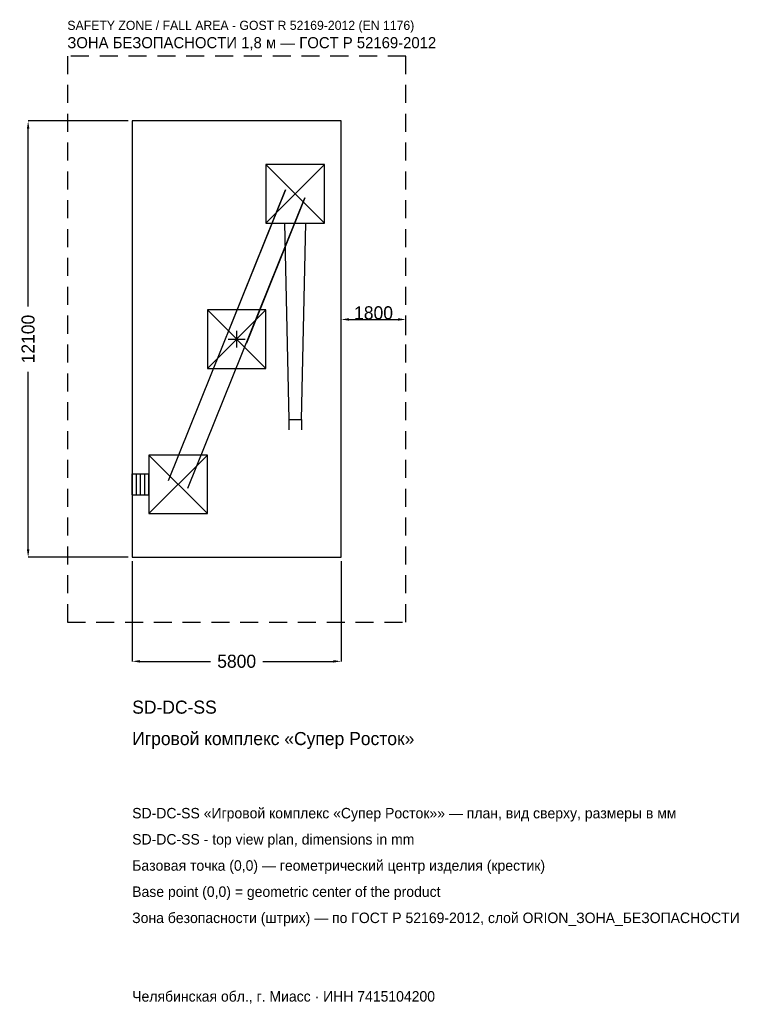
# Model space of a CAD drawing. Header units: metres. Extents: x -6024 to 14204, y -18452 to 8860.
import ezdxf

# ---------------------------------------------------------------- set-up
doc = ezdxf.new("R2010")
doc.units = ezdxf.units.M
doc.linetypes.add('DASHED', pattern=[800, 500, -300])
for name, color, linetype in [('ORION_ДАННЫЕ', 3, 'Continuous'), ('ORION_ЗОНА_БЕЗОПАСНОСТИ', 1, 'Continuous'), ('ORION_КОНТУР', 7, 'Continuous'), ('ORION_РАЗМЕРЫ', 8, 'Continuous')]:
    doc.layers.add(name, color=color, linetype=linetype)
doc.dimstyles.new('ORION', dxfattribs={"dimtxt": 363, "dimasz": 217.8, "dimexe": 1.25, "dimexo": 108.9, "dimtad": 1, "dimdec": 0, "dimcen": 2.5, "dimazin": 3, "dimtfac": 1, "dimtmove": 0, "dimatfit": 3, "dimarcsym": 0})

# ---------------------------------------------------------------- blocks, each defined once
blk = doc.blocks.new('_CLOSEDFILLED')
at = {"color": 0, "linetype": 'BYBLOCK'}
blk.add_solid([(-1, 0.16), (0, 0), (-1, -0.16)], dxfattribs=at)
blk = doc.blocks.new('*D1')
for p, q in [((-2900, -6158.9), (-2900, -8939)), ((2900, -6158.9), (2900, -8939)), ((-2682.2, -8939), (-726, -8939)), ((726, -8939), (2682.2, -8939))]:
    blk.add_line(p, q)
at = {"layer": 'Defpoints'}
for p in [(-2900, -6050), (2900, -6050), (-2900, -8939)]:
    blk.add_point(p, dxfattribs=at)
at = {"layer": 'ORION_РАЗМЕРЫ', "xscale": 217.79999999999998, "yscale": 217.79999999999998, "rotation": 180}
blk.add_blockref('_CLOSEDFILLED', (-2900, -8939), dxfattribs=at)
at = {"layer": 'ORION_РАЗМЕРЫ', "xscale": 217.79999999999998, "yscale": 217.79999999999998}
blk.add_blockref('_CLOSEDFILLED', (2900, -8939), dxfattribs=at)
at = {"layer": 'ORION_РАЗМЕРЫ', "insert": (0, -8939), "char_height": 363, "attachment_point": 5}
blk.add_mtext('5800', dxfattribs=at)
blk = doc.blocks.new('*D2')
for p, q in [((-3008.9, 6050), (-5789, 6050)), ((-5789, 907.5), (-5789, 5832.2)), ((-5789, -5832.2), (-5789, -907.5)), ((-3008.9, -6050), (-5789, -6050))]:
    blk.add_line(p, q)
at = {"layer": 'Defpoints'}
for p in [(-2900, 6050), (-5789, -6050), (-2900, -6050)]:
    blk.add_point(p, dxfattribs=at)
at = {"layer": 'ORION_РАЗМЕРЫ', "xscale": 217.79999999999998, "yscale": 217.79999999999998}
for p, rotation in [((-5789, 6050), 90), ((-5789, -6050), 270)]:
    blk.add_blockref('_CLOSEDFILLED', p, dxfattribs=dict(at, rotation=rotation))
at = {"layer": 'ORION_РАЗМЕРЫ', "insert": (-5789, 0), "char_height": 363, "attachment_point": 5, "rotation": 90}
blk.add_mtext('12100', dxfattribs=at)
blk = doc.blocks.new('ОРИОН SD-DC-SS Игровой комплекс Супер Росток')
at = {"layer": 'ORION_ЗОНА_БЕЗОПАСНОСТИ', "linetype": 'DASHED'}
blk.add_lwpolyline([(-4700, -7850), (4700, -7850), (4700, 7850), (-4700, 7850)], close=True, dxfattribs=at)
at = {"layer": 'ORION_КОНТУР'}
for p, q in [((812, 3216), (2436, 4840)), ((812, 4840), (2436, 3216)), ((-1895.1, -3918.7), (1352.9, 4137.3)), ((1352.9, 4137.3), (-271.1, 109.3)), ((-1352.9, -4137.3), (1895.1, 3918.7)), ((1895.1, 3918.7), (271.1, -109.3)), ((-812, -812), (812, 812)), ((-812, 812), (812, -812)), ((1448.6, -2229), (1448.6, -2521.3)), ((1799.4, -2229), (1799.4, -2521.3)), ((-2436, -4840), (-812, -3216)), ((-2436, -3216), (-812, -4840)), ((-2900, -3735.7), (-2436, -3735.7)), ((-2900, -4320.3), (-2900, -3735.7)), ((-2784, -4320.3), (-2784, -3735.7)), ((-2668, -4320.3), (-2668, -3735.7)), ((-2552, -4320.3), (-2552, -3735.7)), ((-2436, -4320.3), (-2436, -3735.7)), ((-2900, -4320.3), (-2436, -4320.3))]:
    blk.add_line(p, q, dxfattribs=at)
for points in [[(-2900, -6050), (2900, -6050), (2900, 6050), (-2900, 6050)], [(812, 3216), (2436, 3216), (2436, 4840), (812, 4840)], [(-812, -812), (812, -812), (812, 812), (-812, 812)], [(-2436, -4840), (-812, -4840), (-812, -3216), (-2436, -3216)]]:
    blk.add_lwpolyline(points, close=True, dxfattribs=at)
blk.add_lwpolyline([(1331.7, 3216), (1448.6, -2229), (1799.4, -2229), (1916.3, 3216)], dxfattribs=at)
at = {"layer": 'ORION_РАЗМЕРЫ'}
for p, q in [((-232, 0), (232, 0)), ((0, -232), (0, 232))]:
    blk.add_line(p, q, dxfattribs=at)
at = {"layer": 'ORION_ДАННЫЕ'}
for tag, p in [('АРТИКУЛ', (-2900, -10391)), ('НАИМЕНОВАНИЕ', (-2900, -11262.2))]:
    blk.add_attdef(tag, p, '', height=363, dxfattribs=at)
at = {"layer": 'ORION_ДАННЫЕ', "flags": 1}
for tag, p in [('ПРОИЗВОДИТЕЛЬ', (-2900, -12133.4)), ('ТЕЛЕФОН', (-2900, -13004.6)), ('САЙТ', (-2900, -14747)), ('АДРЕС', (-2900, -15618.2)), ('РЕКВИЗИТЫ', (-2900, -16489.4)), ('ГАБАРИТЫ', (-2900, -17360.6)), ('ЗОНА_БЕЗОПАСНОСТИ', (-2900, -18231.8))]:
    blk.add_attdef(tag, p, '', height=363, dxfattribs=at)
at = {"layer": 'ORION_ЗОНА_БЕЗОПАСНОСТИ', "color": 1}
for s, height, p in [('SAFETY ZONE / FALL AREA - GOST R 52169-2012 (EN 1176)', 254.1, (-4700, 8576)), ('ЗОНА БЕЗОПАСНОСТИ 1,8 м — ГОСТ Р 52169-2012', 308.55, (-4700, 8067.8))]:
    blk.add_text(s, height=height, dxfattribs=at).set_placement(p)
at = {"layer": 'ORION_РАЗМЕРЫ'}
dim = blk.add_linear_dim(base=(-5789, -6050), p1=(-2900, -6050), p2=(-2900, 6050), angle=90, dimstyle='ORION', dxfattribs=at)
dim.commit()
dim.dimension.update_dxf_attribs({"geometry": '*D2', "text_midpoint": (-5789, 0)})
blk.add_linear_dim(base=(2900, 544.5), p1=(2900, 0), p2=(4700, 0), dimstyle='ORION', dxfattribs=at).render()
dim = blk.add_linear_dim(base=(-2900, -8939), p1=(-2900, -6050), p2=(2900, -6050), dimstyle='ORION', dxfattribs=at)
dim.commit()
dim.dimension.update_dxf_attribs({"geometry": '*D1', "text_midpoint": (0, -8939)})

msp = doc.modelspace()

# ---------------------------------------------------------------- block references
msp.add_blockref('ОРИОН SD-DC-SS Игровой комплекс Супер Росток', (0, 0)).add_auto_attribs({'АРТИКУЛ': 'SD-DC-SS', 'НАИМЕНОВАНИЕ': 'Игровой комплекс «Супер Росток»'})

# ---------------------------------------------------------------- texts
at = {"layer": 'ORION_ДАННЫЕ', "color": 3}
for s, p in [('SD-DC-SS «Игровой комплекс «Супер Росток»» — план, вид сверху, размеры в мм', (-2900, -13295)), ('SD-DC-SS - top view plan, dimensions in mm', (-2900, -14021)), ('Челябинская обл., г. Миасс · ИНН 7415104200', (-2900, -18377))]:
    msp.add_text(s, height=290.4, dxfattribs=at).set_placement(p)
at = {"layer": 'ORION_ДАННЫЕ', "color": 7}
for s, p in [('Базовая точка (0,0) — геометрический центр изделия (крестик)', (-2900, -14747)), ('Base point (0,0) = geometric center of the product', (-2900, -15473))]:
    msp.add_text(s, height=290.4, dxfattribs=at).set_placement(p)
at = {"layer": 'ORION_ДАННЫЕ', "color": 1}
msp.add_text('Зона безопасности (штрих) — по ГОСТ Р 52169-2012, слой ORION_ЗОНА_БЕЗОПАСНОСТИ', height=290.4, dxfattribs=at).set_placement((-2900, -16199))

doc.saveas('drawing.dxf')
